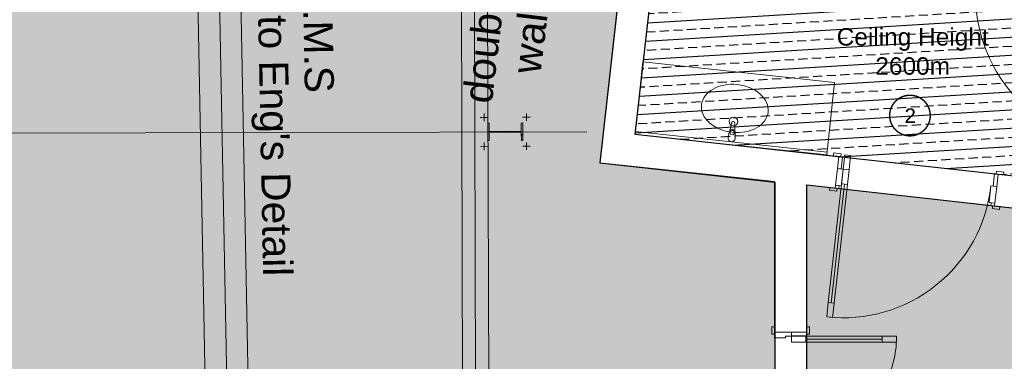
# Model space of a CAD drawing. Header units: millimetres. Extents: x -115474967 to 444143, y -74377 to 241828222.
# Tile 75 of 256: x -30375 to -23618, y 43356 to 45702. Entities that reach past the tile are written whole.
import ezdxf

# ---------------------------------------------------------------- set-up
doc = ezdxf.new("R2010")
doc.units = ezdxf.units.MM
doc.header["$MEASUREMENT"] = 0
doc.linetypes.add('Block C$0$DASHED2', pattern=[0.375, 0.25, -0.125])
doc.linetypes.add('PHANTOM', pattern=[2.5, 1.25, -0.25, 0.25, -0.25, 0.25, -0.25])
for name, color, linetype in [('0-HACH', 9, 'Continuous'), ('00-3 Elev 01', 7, 'Continuous'), ('00-5 Grid 01', 9, 'PHANTOM'), ('A-DOOR NUMBERS', 7, 'Continuous')]:
    doc.layers.add(name, color=color, linetype=linetype)
doc.layers.add('0_cons_01', color=40, linetype='Continuous', lineweight=0, plot=False)
doc.layers.add('1HATCH', color=8, linetype='Continuous', lineweight=0)
doc.layers.add('2 Windows', color=1, linetype='Continuous', lineweight=25)
doc.styles.add('ARIAL', font='arial.ttf')
doc.styles.add('GENERATED_STYLE_2', font='arial.ttf')

msp = doc.modelspace()

# ---------------------------------------------------------------- hatches: boundary and pattern name
at = {"layer": '0-HACH', "ltscale": 5, "true_color": 0x939598, "transparency": 33554559}
h = msp.add_hatch(dxfattribs=at)
h.set_pattern_fill('BRASS', color=252, scale=500, angle=3.5)
h.set_pattern_definition([(3.5, (4361.58, -29726.68), (-7.63107, 124.76685), []), (3.5, (4357.76, -29664.3), (-7.63107, 124.76685), [62.5, -31.25])])
h.paths.add_polyline_path([(-25816.01118, 47901.79148), (-24766.92528, 47784.06579), (-24941.76801, 46225.99435), (-25024.1806, 46234.93163), (-25036.09936, 46125.57923), (-23850.32171, 45996.98693), (-23838.46223, 46106.34576), (-24832.40842, 46214.13479), (-24657.57231, 47772.14723), (-22471.39379, 47526.81996), (-22645.05981, 45976.92659), (-22744.51161, 45987.40413), (-22756.76055, 45878.08764), (-22657.38247, 45866.9523), (-22805.23535, 44545.75307), (-26150.70067, 44914.83399), (-26003.2837, 46230.46606), (-25930.85339, 46222.61131), (-25918.99392, 46331.97014), (-25991.03475, 46339.78264)])
at = {"layer": '00-5 Grid 01', "linetype": 'ByBlock', "lineweight": 0, "true_color": 0xc7c8ca}
h = msp.add_hatch(dxfattribs=at)
h.set_pattern_fill('STEEL', color=9, style=0, pattern_type=2)
h.set_pattern_definition([(45, (-377883.26, -48304.68), (-159.09903, 159.09903), []), (45, (-377936.3, -48251.65), (-159.09903, 159.09903), [])])
h.paths.add_polyline_path([(-26922.32811, 44872.71835), (-26922.67209, 44992.71786), (-26932.47205, 44992.68977), (-26932.30894, 44935.79), (-27152.70804, 44935.15822), (-27152.87114, 44992.05798), (-27162.6711, 44992.02989), (-27162.32712, 44872.03038), (-27152.52716, 44872.05848), (-27152.69027, 44928.95824), (-26932.29117, 44929.59003), (-26932.12807, 44872.69026)])
at = {"layer": '1HATCH', "true_color": 0x636466, "transparency": 33554687}
h = msp.add_hatch(dxfattribs=at)
h.set_pattern_fill('AR-SAND', color=251, scale=50)
h.set_pattern_definition([(37.5, (4361.576, -29726.68), (-3.14967, 96.34119), [0, -76, 0, -85, 0, -81.25]), (7.5, (4361.58, -29726.68), (88.48884, 141.1073), [0, -41, 0, -68.5, 0, -26.25]), (327.5, (4300.076, -29726.68), (155.70709, 0.28295), [0, -25, 0, -90, 0, -117.5]), (317.5, (4300.08, -29726.68), (150.30633, 43.88378), [0, -12.5, 0, -59, 0, -67.5])])
h.paths.add_polyline_path([(-43384.46631, 37993.27297), (-43683.28816, 42348.71751), (-43686.65108, 42399.70705), (-41063.48213, 42571.27945), (-41206.77432, 44762.07261), (-41153.01912, 44765.83437), (-41159.37495, 44856.65869), (-35659.74057, 44240.423), (-35572.23223, 45021.39671), (-35132.49435, 48945.86517), (-26035.3657, 47919.8392), (-26393.94079, 44719.71316), (-25193.50811, 44585.20431), (-25193.50811, 38504.20795), (-43110.98112, 38686.21728), (-43057.17141, 38015.21715)])
h = msp.add_hatch(dxfattribs=at)
h.set_pattern_fill('AR-SAND', color=251, scale=50)
h.set_pattern_definition([(37.5, (8722.58, -59453.4), (-3.14967, 96.34119), [0, -76, 0, -85, 0, -81.25]), (7.5, (8722.58, -59453.4), (88.48884, 141.1073), [0, -41, 0, -68.5, 0, -26.25]), (327.5, (8661.08, -59453.4), (155.70709, 0.28295), [0, -25, 0, -90, 0, -117.5]), (317.5, (8661.08, -59453.4), (150.30633, 43.88378), [0, -12.5, 0, -59, 0, -67.5])])
h.paths.add_polyline_path([(-24974.0809, 44566.98805), (-17608.2382, 43741.36444), (-17249.60836, 46941.97918), (-12027.67829, 46356.86018), (-12833.18036, 42021.00784), (-14651.68424, 42359.06721), (-22972.74196, 42240.10505), (-22972.22783, 39080.39579), (-24974.0809, 39100.5989)])

# ---------------------------------------------------------------- linework, layer by layer
at = {"layer": '00-3 Elev 01'}
for points in [[(-43384.46623, 37993.27298), (-43683.28808, 42348.71752), (-43686.651, 42399.70706), (-41063.48205, 42571.27945), (-41206.77424, 44762.07262), (-41153.01904, 44765.83438), (-41159.37488, 44856.65869), (-35659.74049, 44240.423), (-35572.23215, 45021.39672), (-35132.49428, 48945.86517), (-26035.36563, 47919.8392), (-26393.94071, 44719.71316), (-25193.50803, 44585.20432), (-25193.50803, 38504.20796), (-43110.98105, 38686.21729), (-43057.17133, 38015.21716)], [(-25816.01111, 47901.79149), (-24766.9252, 47784.06579), (-24941.76793, 46225.99435), (-25024.18053, 46234.93163), (-25036.09929, 46125.57923), (-23850.32163, 45996.98694), (-23838.46216, 46106.34576), (-24832.40834, 46214.13479), (-24657.57224, 47772.14724), (-22471.39372, 47526.81996), (-22645.05974, 45976.9266), (-22744.51153, 45987.40414), (-22756.76048, 45878.08765), (-22657.38239, 45866.95231), (-22805.23528, 44545.75308), (-26150.70059, 44914.834), (-26003.28363, 46230.46606), (-25930.85332, 46222.61132), (-25918.99384, 46331.97014), (-25991.03467, 46339.78265)], [(-24974.0809, 44566.98805), (-17608.2382, 43741.36444), (-17249.60836, 46941.97918), (-12027.67829, 46356.86018), (-12833.18036, 42021.00784), (-14651.68424, 42359.06721), (-22972.74196, 42240.10505), (-22972.22783, 39080.39579), (-24974.0809, 39100.5989)]]:
    msp.add_lwpolyline(points, close=True, dxfattribs=at)
at = {"layer": '00-5 Grid 01', "color": 9, "linetype": 'ByBlock', "lineweight": 0, "true_color": 0xc7c8ca}
for p, q in [((-29090.79462, 50369.36464), (-28776.23185, 33929.57639)), ((-29229.86235, 49931.97595), (-28936.49394, 34599.85474)), ((-28934.9887, 49931.97595), (-28641.72821, 34605.49486)), ((-27350.0004, 48030.50037), (-27335.8347, 43088.77064)), ((-27260.00077, 48030.75836), (-27231.66937, 38147.2989)), ((-27155.83544, 43089.28662), (-27170.00114, 48031.01635)), ((-26097.83497, 45411.93112), (-26151.27346, 44914.79499)), ((-24783.08255, 45270.60487), (-26097.83497, 45411.93112)), ((-24783.08255, 45270.60487), (-24836.52104, 44773.46874)), ((-27213.99712, 45031.39535), (-27162.45403, 45031.60422)), ((-27188.26498, 45057.24091), (-27188.12492, 45005.69759)), ((-26871.57261, 45032.37693), (-26923.11605, 45032.29029)), ((-26897.45249, 45058.07454), (-26897.29706, 45006.53126)), ((-27152.87114, 44992.05798), (-27162.6711, 44992.02989)), ((-27162.6711, 44992.02989), (-27162.32712, 44872.03038)), ((-27152.70804, 44935.15822), (-27152.87114, 44992.05798)), ((-26932.30894, 44935.79), (-27152.70804, 44935.15822)), ((-26922.67209, 44992.71786), (-26932.47205, 44992.68977)), ((-26932.47205, 44992.68977), (-26932.30894, 44935.79)), ((-26922.32811, 44872.71835), (-26922.67209, 44992.71786)), ((-24834.3835, 44793.35418), (-26149.13592, 44934.68044)), ((-26483.84368, 44932.7181), (-31736.70379, 44920.23898)), ((-27162.32712, 44872.03038), (-27152.52716, 44872.05848)), ((-27152.69027, 44928.95824), (-26932.29117, 44929.59003)), ((-27152.52716, 44872.05848), (-27152.69027, 44928.95824)), ((-26932.29117, 44929.59003), (-26932.12807, 44872.69026)), ((-26932.12807, 44872.69026), (-26922.32811, 44872.71835)), ((-24836.52104, 44773.46874), (-26151.27346, 44914.79499)), ((-25499.94754, 44915.09537), (-25498.35822, 44929.88079)), ((-25472.90334, 44912.18832), (-25499.94754, 44915.09537)), ((-25471.31401, 44926.97374), (-25472.90334, 44912.18832)), ((-27213.4266, 44832.37131), (-27161.88316, 44832.45795)), ((-27187.54672, 44806.6737), (-27187.70216, 44858.21698)), ((-26871.00209, 44833.35289), (-26922.54518, 44833.14402)), ((-26896.73423, 44807.50733), (-26896.8743, 44859.05065)), ((-24790.20642, 44767.7843), (-24788.09336, 44786.66643)), ((-24740.5166, 44762.22361), (-24790.20642, 44767.7843)), ((-24753.43595, 44763.66939), (-24790.20642, 44767.7843)), ((-24753.43595, 44763.66939), (-24790.20642, 44767.7843)), ((-24753.43595, 44763.66939), (-24790.20642, 44767.7843)), ((-24788.09336, 44786.66643), (-24738.40354, 44781.10574)), ((-24762.88913, 44679.19669), (-24753.43595, 44763.66939)), ((-24762.88913, 44679.19669), (-24753.43595, 44763.66939)), ((-24762.88913, 44679.19669), (-24753.43595, 44763.66939)), ((-24762.88913, 44679.19669), (-24753.43595, 44763.66939)), ((-24753.43595, 44763.66939), (-24728.59104, 44760.88904)), ((-24738.40354, 44781.10574), (-24740.5166, 44762.22361)), ((-24728.59104, 44760.88904), (-24738.04422, 44676.41634)), ((-24712.01589, 44774.12778), (-24723.13727, 44674.74813)), ((-24672.26403, 44769.67923), (-24712.01589, 44774.12778)), ((-24683.38541, 44670.29958), (-24672.26403, 44769.67923)), ((-24775.67873, 44564.91009), (-24762.88913, 44679.19669)), ((-24775.67873, 44564.91009), (-24762.88913, 44679.19669)), ((-24775.67873, 44564.91009), (-24762.88913, 44679.19669)), ((-24775.67873, 44564.91009), (-24762.88913, 44679.19669)), ((-24738.04422, 44676.41634), (-24762.88913, 44679.19669)), ((-24762.88913, 44679.19669), (-24723.13727, 44674.74813)), ((-24723.13727, 44674.74813), (-24735.92687, 44560.46153)), ((-24734.25866, 44575.36848), (-24723.13727, 44674.74813)), ((-24723.13727, 44674.74813), (-24683.38541, 44670.29958)), ((-24723.13727, 44674.74813), (-24683.38541, 44670.29958)), ((-24683.38541, 44670.29958), (-24694.5068, 44570.91993)), ((-23694.5579, 44559.64177), (-23685.10472, 44644.11447)), ((-23685.10472, 44644.11447), (-23660.25981, 44641.33413)), ((-23673.17916, 44642.77991), (-23671.0661, 44661.66204)), ((-23623.48934, 44637.21921), (-23673.17916, 44642.77991)), ((-23671.0661, 44661.66204), (-23621.37628, 44656.10135)), ((-23660.25981, 44641.33413), (-23669.71299, 44556.86143)), ((-23669.71299, 44556.86143), (-23660.25981, 44641.33413)), ((-23669.71299, 44556.86143), (-23660.25981, 44641.33413)), ((-23669.71299, 44556.86143), (-23660.25981, 44641.33413)), ((-23660.25981, 44641.33413), (-23623.48934, 44637.21921)), ((-23660.25981, 44641.33413), (-23623.48934, 44637.21921)), ((-23660.25981, 44641.33413), (-23623.48934, 44637.21921)), ((-23621.37628, 44656.10135), (-23623.48934, 44637.21921)), ((-24816.78654, 44530.26694), (-24814.67348, 44549.14907)), ((-24767.09672, 44524.70624), (-24816.78654, 44530.26694)), ((-24814.67348, 44549.14907), (-24764.98365, 44543.58838)), ((-24777.90301, 44545.03416), (-24814.67348, 44549.14907)), ((-24777.90301, 44545.03416), (-24814.67348, 44549.14907)), ((-24777.90301, 44545.03416), (-24814.67348, 44549.14907)), ((-24805.57811, 43758.23108), (-24714.38273, 44573.1442)), ((-24777.90301, 44545.03416), (-24775.67873, 44564.91009)), ((-24777.90301, 44545.03416), (-24775.67873, 44564.91009)), ((-24777.90301, 44545.03416), (-24775.67873, 44564.91009)), ((-24777.90301, 44545.03416), (-24775.67873, 44564.91009)), ((-24777.90301, 44545.03416), (-24775.67873, 44564.91009)), ((-24777.90301, 44545.03416), (-24775.67873, 44564.91009)), ((-24753.05809, 44542.25381), (-24777.90301, 44545.03416)), ((-24775.67873, 44564.91009), (-24750.83382, 44562.12974)), ((-24735.92687, 44560.46153), (-24775.67873, 44564.91009)), ((-24764.98365, 44543.58838), (-24767.09672, 44524.70624)), ((-24750.83382, 44562.12974), (-24753.05809, 44542.25381)), ((-24694.5068, 44570.91993), (-24734.25866, 44575.36848)), ((-23722.25444, 44447.02338), (-23709.46485, 44561.30998)), ((-23709.46485, 44561.30998), (-23669.71299, 44556.86143)), ((-23669.71299, 44556.86143), (-23694.5579, 44559.64177)), ((-23669.71299, 44556.86143), (-23682.50258, 44442.57483)), ((-23682.50258, 44442.57483), (-23669.71299, 44556.86143)), ((-23682.50258, 44442.57483), (-23669.71299, 44556.86143)), ((-23682.50258, 44442.57483), (-23669.71299, 44556.86143)), ((-23682.50258, 44442.57483), (-23722.25444, 44447.02338)), ((-23709.57177, 44425.47925), (-23707.3475, 44445.35518)), ((-23684.72686, 44422.6989), (-23709.57177, 44425.47925)), ((-23707.3475, 44445.35518), (-23682.50258, 44442.57483)), ((-23699.75928, 44405.26255), (-23697.64622, 44424.14468)), ((-23650.06945, 44399.70185), (-23699.75928, 44405.26255)), ((-23697.64622, 44424.14468), (-23647.95639, 44418.58399)), ((-23682.50258, 44442.57483), (-23684.72686, 44422.6989)), ((-23684.72686, 44422.6989), (-23682.50258, 44442.57483)), ((-23684.72686, 44422.6989), (-23682.50258, 44442.57483)), ((-23684.72686, 44422.6989), (-23682.50258, 44442.57483)), ((-23684.72686, 44422.6989), (-23682.50258, 44442.57483)), ((-23684.72686, 44422.6989), (-23682.50258, 44442.57483)), ((-23684.72686, 44422.6989), (-23647.95639, 44418.58399)), ((-23684.72686, 44422.6989), (-23647.95639, 44418.58399)), ((-23684.72686, 44422.6989), (-23647.95639, 44418.58399)), ((-23647.95639, 44418.58399), (-23650.06945, 44399.70185)), ((-24836.57542, 43661.07571), (-24825.45404, 43760.45535)), ((-24825.45404, 43760.45535), (-24785.70218, 43756.0068)), ((-24785.70218, 43756.0068), (-24796.82356, 43656.62715)), ((-24796.82356, 43656.62715), (-24836.57542, 43661.07571)), ((-25194.0809, 43593.26279), (-25213.0809, 43593.26279)), ((-25213.0809, 43593.26279), (-25213.0809, 43543.26279)), ((-25194.0809, 43543.26279), (-25194.0809, 43593.26279)), ((-25194.0809, 43556.26279), (-25194.0809, 43593.26279)), ((-25194.0809, 43556.26279), (-25194.0809, 43593.26279)), ((-25194.0809, 43556.26279), (-25194.0809, 43593.26279)), ((-24955.0809, 43593.26279), (-24974.0809, 43593.26279)), ((-24974.0809, 43593.26279), (-24974.0809, 43543.26279)), ((-24974.0809, 43556.26279), (-24974.0809, 43593.26279)), ((-24974.0809, 43556.26279), (-24974.0809, 43593.26279)), ((-24974.0809, 43556.26279), (-24974.0809, 43593.26279)), ((-24955.0809, 43543.26279), (-24955.0809, 43593.26279)), ((-25213.0809, 43543.26279), (-25194.0809, 43543.26279)), ((-25079.0809, 43556.26279), (-25194.0809, 43556.26279)), ((-25194.0809, 43556.26279), (-25194.0809, 43516.26279)), ((-25194.0809, 43556.26279), (-25079.0809, 43556.26279)), ((-25194.0809, 43556.26279), (-25079.0809, 43556.26279)), ((-25194.0809, 43556.26279), (-25079.0809, 43556.26279)), ((-25194.0809, 43516.26279), (-25119.0809, 43516.26279)), ((-25119.0809, 43516.26279), (-25119.0809, 43528.26279)), ((-25119.0809, 43528.26279), (-25079.0809, 43528.26279)), ((-24974.0809, 43556.26279), (-25079.0809, 43556.26279)), ((-25079.0809, 43556.26279), (-25079.0809, 43531.26279)), ((-25079.0809, 43528.26279), (-25079.0809, 43556.26279)), ((-25079.0809, 43556.26279), (-24974.0809, 43556.26279)), ((-25079.0809, 43556.26279), (-24974.0809, 43556.26279)), ((-25079.0809, 43556.26279), (-24974.0809, 43556.26279)), ((-25079.0809, 43531.26279), (-24974.0809, 43531.26279)), ((-24979.0809, 43528.26279), (-25079.0809, 43528.26279)), ((-25079.0809, 43528.26279), (-25079.0809, 43488.26279)), ((-24979.0809, 43488.26279), (-24979.0809, 43528.26279)), ((-24974.0809, 43531.26279), (-24974.0809, 43556.26279)), ((-24974.0809, 43543.26279), (-24955.0809, 43543.26279)), ((-24357.0809, 43528.26279), (-24457.0809, 43528.26279)), ((-24457.0809, 43528.26279), (-24457.0809, 43488.26279)), ((-24357.0809, 43488.26279), (-24357.0809, 43528.26279)), ((-25079.0809, 43488.26279), (-24979.0809, 43488.26279)), ((-24457.0809, 43508.26279), (-24979.0809, 43508.26279)), ((-24457.0809, 43488.26279), (-24357.0809, 43488.26279))]:
    msp.add_line(p, q, dxfattribs=at)
for points in [[(-26035.19816, 47926.40741), (-26394.52442, 44719.57744)], [(-26151.27346, 44914.79499), (-26003.85649, 46230.42706)], [(-24950.09079, 44785.67666), (-26151.27346, 44914.79499)], [(-24753.43597, 44763.66939), (-24950.09079, 44785.67666)], [(-26394.52442, 44719.57744), (-26175.89263, 44695.07968)], [(-26175.77147, 44696.16098), (-25194.0809, 44590.63644)], [(-22805.9937, 44545.73484), (-23660.25981, 44641.33413)], [(-25194.0809, 44590.63644), (-25194.0809, 43556.26278)], [(-24974.0809, 44566.98805), (-24777.903, 44545.03416)], [(-24974.0809, 43556.26274), (-24974.0809, 44566.98805)], [(-23684.72686, 44422.6989), (-22721.17385, 44314.86952)]]:
    msp.add_lwpolyline(points, dxfattribs=at)
msp.add_lwpolyline([(-25464.23098, 44886.20219), (-25463.72428, 44928.34222, 0.1210195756), (-25465.95901, 44938.15069), (-25466.89341, 44991.48981, 0.8825662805), (-25488.96625, 44993.86247), (-25501.21545, 44941.9405, 0.1210195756), (-25505.48372, 44932.83105), (-25513.94459, 44891.54604, 1)], format="xyb", close=True, dxfattribs=at)
for points in [[(-24825.45404, 43760.45535), (-24734.25866, 44575.36848), (-24714.38273, 44573.1442), (-24805.57811, 43758.23108)], [(-24805.57811, 43758.23108), (-24714.38273, 44573.1442), (-24694.5068, 44570.91993), (-24785.70218, 43756.0068)], [(-24457.0809, 43528.26279), (-24979.0809, 43528.26279), (-24979.0809, 43508.26279), (-24457.0809, 43508.26279)], [(-24457.0809, 43508.26279), (-24979.0809, 43508.26279), (-24979.0809, 43488.26279), (-24457.0809, 43488.26279)]]:
    msp.add_lwpolyline(points, close=True, dxfattribs=at)
msp.add_circle((-25476.9136, 45002.13013), 30, dxfattribs=at)
for centre, radius, start, end in [((-22771.5849, 45874.87231), 1044, 173.81071561, 263.810715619), ((-25484.80706, 44928.6976), 21.08577, 26.635707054, 141.093656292), ((-25484.83611, 44928.42727), 13.6, 353.864682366, 173.864680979), ((-24723.13727, 44674.74813), 1020, 263.614705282, 353.614705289), ((-25079.0809, 43528.26279), 722, 270, 0)]:
    msp.add_arc(centre, radius, start, end, dxfattribs=at)
msp.add_ellipse((-25467.17801, 45092.69993), major_axis=(-228.68262, 24.58171), ratio=0.7173913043, dxfattribs=at)
at = {"layer": '0_cons_01'}
msp.add_line((-24777.80533, 44545.14462), (-23684.71344, 44422.81878), dxfattribs=at)
at = {"layer": '2 Windows', "linetype": 'Block C$0$DASHED2', "ltscale": 25, "const_width": 10}
msp.add_lwpolyline([(-24404.63558, 45043.92173, -0.4198727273), (-24262.50322, 45183.33945, -0.4156451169), (-24125.789, 45040.55198, -0.4067331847), (-24264.99128, 44904.47822, -0.4146350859), (-24404.63558, 45043.92173)], format="xyb", dxfattribs=at)

# ---------------------------------------------------------------- texts
at = {"layer": '00-5 Grid 01', "color": 9, "linetype": 'ByBlock', "lineweight": 0, "true_color": 0xc7c8ca, "char_height": 200, "attachment_point": 5, "style": 'GENERATED_STYLE_2'}
for s, insert, rotation, line_spacing_factor in [('\\A1;{\\pqc;\\fArial|b0|i0|c0|p34;double skin fire rated \\P\\pqc;\\fArial|b0|i0|c0|p34;wall to u/s of roof}', (-26926.85664, 46401.34954), 83.204738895, 0.923713), ("\\A1;{\\pqc;\\fArial|b0|i0|c0|p34;G.M.S \\P\\pqc;\\fArial|b0|i0|c0|p34;crawl beam to Eng's Detail}", (-28510.42804, 45591.8253), 271.096177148, 0.930574)]:
    msp.add_mtext(s, dxfattribs=dict(at, insert=insert, rotation=rotation, line_spacing_factor=line_spacing_factor))
at = {"layer": 'A-DOOR NUMBERS', "color": 1, "width": 1949.9798819, "attachment_point": 1, "style": 'ARIAL'}
for s, insert, char_height in [('\\pxqc;Ceiling Height\\P2600m', (-25221.49844, 45644.2425), 120), ('2', (-24302.23594, 45092.99322), 100)]:
    msp.add_mtext(s, dxfattribs=dict(at, insert=insert, char_height=char_height))

doc.saveas('drawing.dxf')
